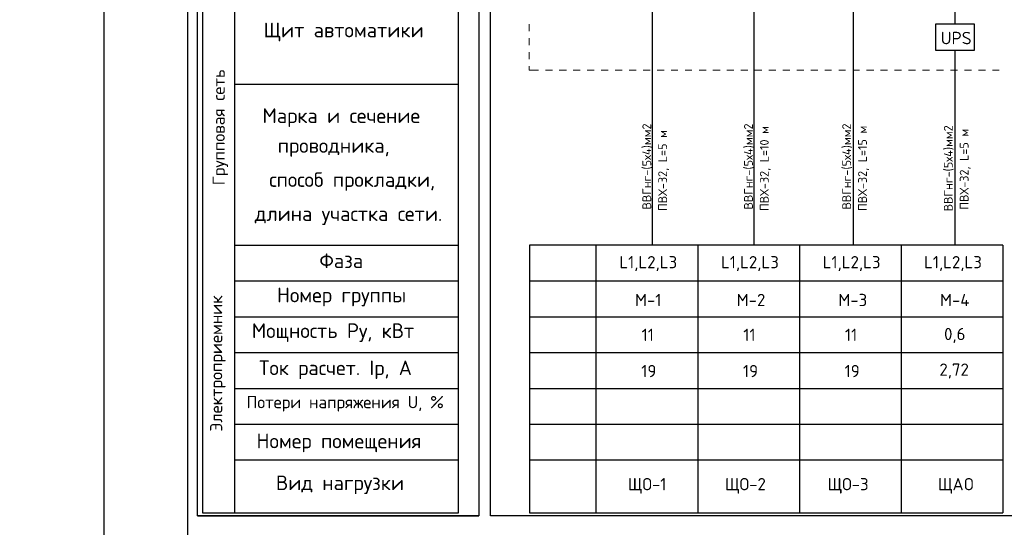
# Model space of a CAD drawing. Header units: millimetres. Extents: x 1114507 to 93926427, y 174473 to 817039.
# Tile 4 of 256: x 1219910 to 1243410, y 761601 to 773707. Entities that reach past the tile are written whole.
import ezdxf

# ---------------------------------------------------------------- set-up
doc = ezdxf.new("R2010")
doc.units = ezdxf.units.MM
doc.layers.add('PDF3_Geometry', color=7, linetype='Continuous', true_color=0x4a8294)
doc.layers.add('PDF3_Text', color=7, linetype='Continuous')
doc.styles.add('ISOCPEUR 1', font='isocpeur.TTF')
doc.styles.add('PDF ISOCPEUR', font='isocpeur.TTF')
doc.styles.add('Суннат', font='ariali.ttf', dxfattribs={"height": 250})

msp = doc.modelspace()

# ---------------------------------------------------------------- linework, layer by layer
at = {"color": 5, "lineweight": 30, "elevation": 0}
msp.add_lwpolyline([(1263422.7, 756271.4), (1263422.7, 784974.3), (1223917, 784974.3), (1223917, 756271.4)], close=True, dxfattribs=at)
at = {"lineweight": 30, "elevation": 0}
msp.add_lwpolyline([(1241779.1, 773606.5), (1242691.9, 773606.5), (1242691.9, 772970.8), (1241779.1, 772970.8)], close=True, dxfattribs=at)
at = {"layer": 'Defpoints', "color": 3, "linetype": 'ByBlock', "elevation": 0}
msp.add_lwpolyline([(1221918.2, 785474), (1221918.2, 755771.7), (1263922.4, 755771.7), (1263922.4, 785474)], dxfattribs=at)
at = {"layer": 'PDF3_Geometry', "color": 0, "lineweight": 25}
for p, q in [((1232076.4, 768331.9, 0), (1232076.4, 761945.9, 0)), ((1243370.4, 768331.9, 0), (1232076.4, 768331.9, 0)), ((1232076.4, 761945.9, 0), (1243370.4, 761945.9, 0))]:
    msp.add_line(p, q, dxfattribs=at)
at = {"layer": 'PDF3_Geometry', "color": 0, "lineweight": 25, "elevation": 0}
for points in [[(1224153.2, 784491.6), (1230865.2, 784491.6), (1230865.2, 761878.1), (1224153.2, 761878.1)], [(1262836.7, 761878.1), (1231144.7, 761878.1), (1231144.7, 784491.6), (1262836.7, 784491.6)], [(1230382.5, 783640.4), (1224271.8, 783640.4), (1224271.8, 761945.9), (1230382.5, 761945.9)]]:
    msp.add_lwpolyline(points, close=True, dxfattribs=at)
for points in [[(1225046.7, 761945.9), (1225046.7, 782234.5)], [(1225046.7, 772168.5), (1230382.5, 772168.5)], [(1225046.7, 768331.9), (1230382.5, 768331.9)], [(1233664.4, 768331.9), (1233664.4, 761945.9)], [(1236090.9, 768331.9), (1236090.9, 761945.9)], [(1238517.4, 768331.9), (1238517.4, 761945.9)], [(1240943.9, 768331.9), (1240943.9, 761945.9)], [(1243370.4, 768331.9), (1243370.4, 761945.9)], [(1225046.7, 767476.4), (1230382.5, 767476.4)], [(1232076.4, 767476.4), (1243370.4, 767476.4)], [(1225046.7, 766621), (1230382.5, 766621)], [(1232076.4, 766621), (1243370.4, 766621)], [(1225046.7, 765769.9), (1230382.5, 765769.9)], [(1232076.4, 765769.9), (1243370.4, 765769.9)], [(1225046.7, 764914.4), (1230382.5, 764914.4)], [(1232076.4, 764914.4), (1243370.4, 764914.4)], [(1225046.7, 764059), (1230382.5, 764059)], [(1232076.4, 764059), (1243370.4, 764059)], [(1225046.7, 763207.8), (1230382.5, 763207.8)], [(1232076.4, 763207.8), (1243370.4, 763207.8)], [(1224153.2, 761878.1), (1230865.2, 761878.1)]]:
    msp.add_lwpolyline(points, dxfattribs=at)
at = {"layer": 'PDF3_Geometry', "color": 0, "lineweight": 30, "elevation": 0}
for points in [[(1235011, 768331.9), (1235011, 774366.4)], [(1237437.5, 768331.9), (1237437.5, 774366.4)], [(1239809, 768331.9), (1239809, 774366.4)], [(1242235.5, 773606.5), (1242235.5, 774366.4)], [(1242235.5, 768331.9), (1242235.5, 772970.8)]]:
    msp.add_lwpolyline(points, dxfattribs=at)
at = {"layer": 'PDF3_Geometry', "color": 0, "lineweight": 18, "elevation": 0}
for points in [[(1232067.9, 773434.7), (1232067.9, 773599.9)], [(1232067.9, 773100.2), (1232067.9, 773265.3)], [(1232067.9, 772765.6), (1232067.9, 772930.8)], [(1232288.1, 772503.1), (1232067.9, 772503.1), (1232067.9, 772600.5)], [(1232457.5, 772503.1), (1232622.6, 772503.1)], [(1232787.8, 772503.1), (1232957.2, 772503.1)], [(1233122.3, 772503.1), (1233287.5, 772503.1)], [(1233456.9, 772503.1), (1233622, 772503.1)], [(1233787.2, 772503.1), (1233956.6, 772503.1)], [(1234121.7, 772503.1), (1234291.1, 772503.1)], [(1234456.3, 772503.1), (1234621.4, 772503.1)], [(1234790.8, 772503.1), (1234956, 772503.1)], [(1235121.1, 772503.1), (1235290.5, 772503.1)], [(1235455.7, 772503.1), (1235620.8, 772503.1)], [(1235790.2, 772503.1), (1235955.4, 772503.1)], [(1236124.8, 772503.1), (1236289.9, 772503.1)], [(1236455.1, 772503.1), (1236624.5, 772503.1)], [(1236789.6, 772503.1), (1236954.8, 772503.1)], [(1237124.2, 772503.1), (1237289.3, 772503.1)], [(1237454.5, 772503.1), (1237623.9, 772503.1)], [(1237789, 772503.1), (1237958.4, 772503.1)], [(1238123.6, 772503.1), (1238288.7, 772503.1)], [(1238458.1, 772503.1), (1238623.2, 772503.1)], [(1238788.4, 772503.1), (1238957.8, 772503.1)], [(1239122.9, 772503.1), (1239288.1, 772503.1)], [(1239457.5, 772503.1), (1239622.6, 772503.1)], [(1239792, 772503.1), (1239957.2, 772503.1)], [(1240122.3, 772503.1), (1240291.7, 772503.1)], [(1240456.9, 772503.1), (1240622, 772503.1)], [(1240791.4, 772503.1), (1240956.6, 772503.1)], [(1241121.7, 772503.1), (1241291.1, 772503.1)], [(1241456.3, 772503.1), (1241625.7, 772503.1)], [(1241790.8, 772503.1), (1241956, 772503.1)], [(1242125.4, 772503.1), (1242290.5, 772503.1)], [(1242455.7, 772503.1), (1242625.1, 772503.1)], [(1242790.2, 772503.1), (1242959.6, 772503.1)], [(1243124.8, 772503.1), (1243289.9, 772503.1)]]:
    msp.add_lwpolyline(points, dxfattribs=at)

# ---------------------------------------------------------------- texts
at = {"linetype": 'ByBlock', "lineweight": 30, "ltscale": 10, "insert": (1197603, 784433.1, 0), "char_height": 250, "width": 18040, "attachment_point": 1, "style": 'ISOCPEUR 1'}
msp.add_mtext('     Рабочая документация по объекту: {\\C7;школы ^J}     Настоящий проект выполнен на основании чертежей марки АС, ВК и ОВ в соответствии с требованиями КМК и ПУЭ.\\P     Внешнее электроснабжение решается в отдельном проекте "Внутриплощадочных сетей"\\P     Проект энергоснабжения школы.\\P     Установленная мощность 33,6 кВт; Расчетная мощность 30,2 кВт  \\P     По надежности энергоснабжения школа относится к потребителям II категории.\\P\\pi1291.6675,t0,19518.5175;{\\LСиловое электрооборудование:\\P\\pi0,tz;}     В качестве вводно-распределительного и силового щита принят щит {\\C0;ПР11-3060-21УЗ (изготовить индв. по заказу) }. В качестве осветительного и силового щита принять щит ЩРВ-6 {\\C0;(изготовить индв. по заказу)} и щит комплектный ОЩВ.\\P\\pt0,19518.5175;     Электропотребителями здания  являются: освещение, штепсельные розетки, электропотребители технологического оборудования. Главный распределительный щит, силовые щиты и щиты освещения приняты сборными с модульными автоматическими выключателями с установкой на DIN-рейку по индивидуальному заказу. В распределительных щитах предусматривается устройство заземляющей шины. Фазораспределение злектронагрузок должно быть равномерным. Автоматические выключатели на розеточных группах имеют устройства  защитного отключения. \\P\\ptz;     Силовыми электроприемниками являются потребители сантехнического и технологического оборудования помещений. Магистральные и распределительные сети выполняются медным кабелем ВВГнг  в винипластовых  трубах в стенах срыто под штукатуркой. Ответвительные коробки установить скрыто на стене.\\P     1.  Розетки разместить на высоте 1800 мм от чистого пола в  помещениях   для  пребывания  детей  (А также см. уточнение по плану)  согласно пункта 12.34 КМК КМК КМК 2.04.17-19. ^J     2.  Выключатели во всех помещениях разместить на высоте 1800 мм.  Отступ от проёмов дверей - 200 мм, а также см. уточнение по плану.^J  Допускается установка выключателей под потолком с управлением при помощи шнура. ПУЭ п. 6.6.31.^J  Установка штепсельных розеток в ванных комнатах, душевых, мыльных помещениях бань, помещениях, содержащих нагреватели для саун (далее по тексту «саунах»), а также в стиральных помещениях прачечных не допускается ПУЭ п. 7.1.48.^JМинимальное расстояние от выключателей, штепсельных розеток и элементов электроустановок до газопроводов должно быть не менее 0,5 м ПУЭ п. 7.1.50.\\P{\\O      \\L\\oЭлектроосвещение}\\P     В соответствии КМК КМК 2.01.05-19. в проекте предусматривается общее рабочее, эвакуационное освещение на напряжение 220В.  Рабочее освещение предусматривается во всех помещениях комплекса, эвакуационное - в коридорах, в фойе, лестничных клетках, вестибюле. На выходах по пути эвакуации устанавливаются световые указатели "Выход" с аккумуляторными  батареями. Светильники аварийного освещения обозначаются значком "А" и выбираются из числа светильников рабочего освещения и питаются от щита ЩАО. Управление освещением выполняется включателями, устанавливаемыми по месту. Выбор светильников произведен в соответствии с назначением помещений, их конструктивными особенностями и характеристикой окружающей среды. В качестве источников света приняты светильники потолочные светодиодные LED панели и {\\C0;светодиодные линейные светильники} . Групповые сети освещения выполняются медным кабелем ВВГнг в винипластовой трубе.\\P\\pi1896.36,t0,28627.16;{\\LЗаземление}\\P\\pi0,tz;     Для защиты от поражения  электрическим током применяется система заземления TN-S  (используется 3я и 5я  жила  кабеля) и выполняется уравнивание потенциалов. Все металлические нетоковедущие части электрооборудования подлежат заземлению. В качестве заземляющих проводников используются нулевые провода сети и специальные заземляющие проводники, прокладываемые совместно с рабочими проводниками от электрощитов до электропотребителей. Сопротивление растеканию тока заземляющих устройств не должно превышать 4 Ом в любое время года. Внутренний контур заземления необходимо присоединить к наружному контуру заземления. Защита от заноса высокого потенциала и уравнивание потенциалов выполняется путем присоединения металлической арматуры фундаментов к горизонтальному  заземлителю. Все соединения выполнить сваркой.', dxfattribs=at)
at = {"ltscale": 10, "insert": (1241893, 773418.2, 0), "char_height": 297.073, "width": 911.052, "attachment_point": 1, "style": 'Суннат'}
msp.add_mtext('{\\fISOCPEUR|b0|i0|c0|p34;UPS}', dxfattribs=at)
at = {"layer": 'PDF3_Text', "color": 0, "attachment_point": 7, "style": 'PDF ISOCPEUR'}
for s, insert, char_height in [('Щит автоматики', (1225728.5, 773191.2, 0), 349.365), ('Марка и сечение', (1225703.1, 771148.8, 0), 349.365), ('проводника,', (1226067.3, 770437.4, 0), 349.365), ('способ прокладки,', (1225866, 769624.3, 0), 349.365), ('длина участка сети.', (1225521, 768811.2, 0), 349.365), ('Фаза', (1227062.4, 767781.4, 0), 349.37), ('L1,L2,L3', (1234220.4, 767710.2, 0), 292.05), ('L1,L2,L3', (1236646.9, 767710.2, 0), 292.05), ('L1,L2,L3', (1239073.4, 767710.2, 0), 292.05), ('L1,L2,L3', (1241493.4, 767710.2, 0), 292.05), ('Номер группы', (1226050.3, 766871.7, 0), 349.365), ('Мощность Ру, кВт', (1225449, 766020.6, 0), 349.365), ('11', (1234754.1, 766044.6, 0), 292.05), ('11', (1237180.6, 766044.6, 0), 292.05), ('11', (1239607.1, 766044.6, 0), 292.05), ('0,6', (1241971.4, 765996.4, 0), 292.05), ('Ток расчет. Iр, А', (1225622.6, 765135.5, 0), 349.365), ('19', (1234745.6, 765180.2, 0), 292.05), ('19', (1237172.1, 765180.2, 0), 292.05), ('19', (1239598.6, 765180.2, 0), 292.05), ('2,72', (1241860.3, 765147.8, 0), 292.05), ('Потери напряжения U, %', (1225322, 764360.8, 0), 292.047), ('Номер помещения', (1225563.4, 763390.8, 0), 349.365), ('Вид нагрузки', (1226024.9, 762391.4, 0), 349.365), ('ЩО-1', (1234422.9, 762404, 0), 292.05), ('ЩО-2', (1236742.9, 762404, 0), 292.05), ('ЩО-3', (1239190.6, 762404, 0), 292.05), ('ЩAO', (1241826, 762404, 0), 292.05)]:
    msp.add_mtext(s, dxfattribs=dict(at, insert=insert, char_height=char_height))
at = {"layer": 'PDF3_Text', "color": 0, "attachment_point": 7, "rotation": 90, "style": 'PDF ISOCPEUR'}
for s, insert, char_height in [('Групповая сеть', (1224883.6, 769758.9, 0), 292.047), ('ВВГнг-(5х4)мм2', (1237428.6, 769180.4, 0), 210.167), ('ВВГнг-(5х4)мм2', (1239772.3, 769180.4, 0), 210.167), ('ВВГнг-(5х4)мм2', (1242199, 769137.1, 0), 210.167), ('ПВХ-32, L=10 м', (1237835.1, 769142.3, 0), 210.167), ('ПВХ-32, L=15 м', (1240179, 769142.3, 0), 210.167), ('ПВХ-32, L=5 м', (1235408.6, 769142.3, 0), 210.167), ('ПВХ-32, L=5 м', (1242605.5, 769173.9, 0), 210.167), ('Электроприемник', (1224824.3, 763885.5, 0), 292.047)]:
    msp.add_mtext(s, dxfattribs=dict(at, insert=insert, char_height=char_height))
at = {"layer": 'PDF3_Text', "color": 0, "insert": (1235001.9, 769180.4, 0), "char_height": 210.167, "width": 2041.082, "attachment_point": 7, "rotation": 90, "style": 'PDF ISOCPEUR'}
msp.add_mtext('ВВГнг-(5х4)мм2', dxfattribs=at)
at = {"layer": 'PDF3_Text', "color": 0, "char_height": 292.05, "width": 542.838, "attachment_point": 7, "style": 'PDF ISOCPEUR'}
for s, insert in [('M-1', (1234595.5, 766876.1, 0)), ('M-2', (1237022, 766876.1, 0)), ('M-3', (1239448.5, 766876.1, 0)), ('M-4', (1241875, 766876.1, 0))]:
    msp.add_mtext(s, dxfattribs=dict(at, insert=insert))

doc.saveas('drawing.dxf')
